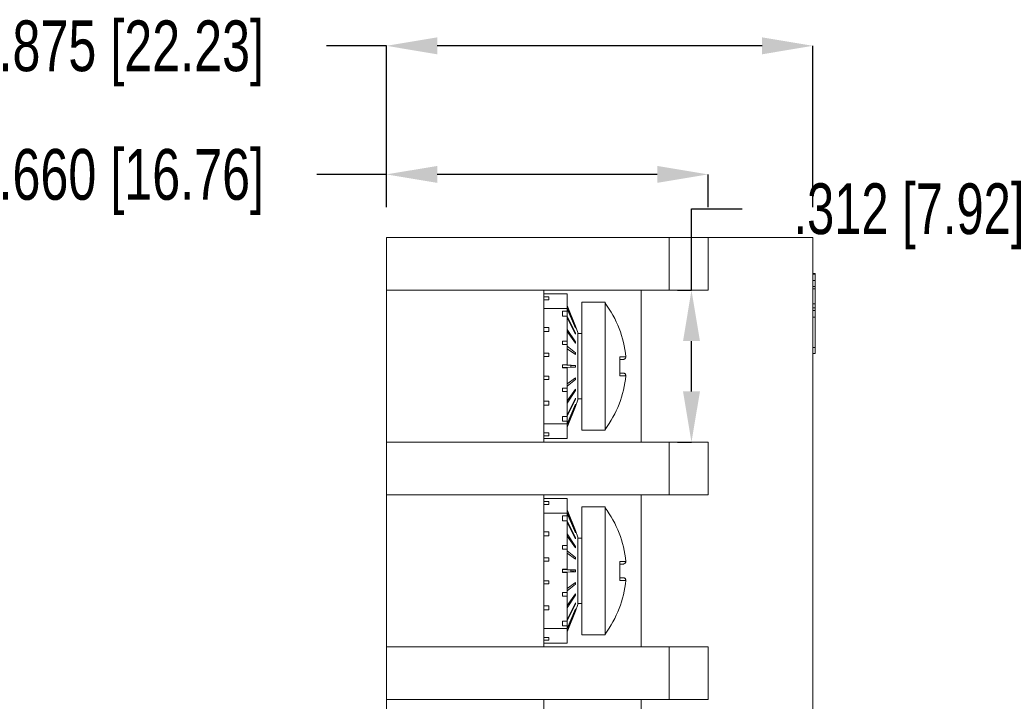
# Model space of a CAD drawing. Header units: inches. Extents: x 0.09 to 9.04, y 0 to 5.41.
# Tile 12 of 19: x 2.96 to 4.98, y 4.01 to 5.41. Entities that reach past the tile are written whole.
import ezdxf

# ---------------------------------------------------------------- set-up
doc = ezdxf.new("R2010")
doc.units = ezdxf.units.IN
doc.header["$MEASUREMENT"] = 0
doc.header["$PDSIZE"] = -1
doc.styles.add('SLDTEXTSTYLE0', font='TXT', dxfattribs={"width": 0.75})
doc.dimstyles.new('SLDDIMSTYLE0', dxfattribs={"dimtxt": 0.104167, "dimasz": 0.104167, "dimexe": 0, "dimexo": 0.0625, "dimgap": 0.026042, "dimtad": 0, "dimtih": 1, "dimtoh": 1, "dimdec": 3, "dimrnd": 1e-09, "dimzin": 12, "dimdsep": 46, "dimtxsty": 'SLDTEXTSTYLE0', "dimsah": 1, "dimcen": 0.09, "dimadec": 0, "dimazin": 3, "dimtfac": 1, "dimtdec": 3, "dimtofl": 0, "dimtmove": 0, "dimatfit": 3, "dimfxl": 1, "dimfrac": 2, "dimtolj": 1, "dimtzin": 12, "dimarcsym": 0})
doc.dimstyles.new('SLDDIMSTYLE2', dxfattribs={"dimtxt": 0.104167, "dimasz": 0.104167, "dimexe": 0, "dimexo": 0.0625, "dimgap": 0.026042, "dimtad": 0, "dimtih": 1, "dimtoh": 1, "dimdec": 3, "dimrnd": 1e-09, "dimzin": 4, "dimdsep": 46, "dimtxsty": 'SLDTEXTSTYLE0', "dimsah": 1, "dimcen": 0.09, "dimadec": 0, "dimazin": 1, "dimtfac": 1, "dimtdec": 3, "dimtofl": 0, "dimtmove": 0, "dimatfit": 3, "dimfxl": 1, "dimfrac": 2, "dimtolj": 1, "dimtzin": 12, "dimarcsym": 0})

# ---------------------------------------------------------------- blocks, each defined once
blk = doc.blocks.new('*D13')
at = {"color": 0, "linetype": 'Continuous', "lineweight": -2}
for p, q in [((3.7166, 5.0907), (3.5738, 5.0907)), ((3.7166, 5.0234), (3.7166, 5.0907)), ((4.2724, 5.0907), (3.8208, 5.0907)), ((4.3766, 5.0234), (4.3766, 5.0907))]:
    blk.add_line(p, q, dxfattribs=at)
at = {"color": 0, "linetype": 'Continuous'}
for points in [[(3.8208, 5.108), (3.8208, 5.0733), (3.7166, 5.0907)], [(4.2724, 5.108), (4.2724, 5.0733), (4.3766, 5.0907)]]:
    blk.add_solid(points, dxfattribs=at)
at = {"layer": 'Defpoints', "color": 0, "linetype": 'Continuous'}
for p in [(4.3766, 5.0907), (3.7166, 4.9609), (4.3766, 4.9609)]:
    blk.add_point(p, dxfattribs=at)
at = {"color": 0, "linetype": 'Continuous', "lineweight": 0, "insert": (3.1897, 5.1428), "char_height": 0.104167, "attachment_point": 2, "style": 'SLDTEXTSTYLE0'}
blk.add_mtext('\\A1;.660 [16.76]', dxfattribs=at)
blk = doc.blocks.new('*D14')
at = {"color": 0, "linetype": 'Continuous', "lineweight": -2}
for p, q in [((3.7166, 5.3546), (3.5934, 5.3546)), ((3.7166, 5.0234), (3.7166, 5.3546)), ((4.4874, 5.3546), (3.8208, 5.3546)), ((4.5916, 5.0234), (4.5916, 5.3546))]:
    blk.add_line(p, q, dxfattribs=at)
at = {"color": 0, "linetype": 'Continuous'}
for points in [[(3.8208, 5.372), (3.8208, 5.3372), (3.7166, 5.3546)], [(4.4874, 5.372), (4.4874, 5.3372), (4.5916, 5.3546)]]:
    blk.add_solid(points, dxfattribs=at)
at = {"layer": 'Defpoints', "color": 0, "linetype": 'Continuous'}
for p in [(3.7166, 5.3546), (3.7166, 4.9609), (4.5916, 4.9609)]:
    blk.add_point(p, dxfattribs=at)
at = {"color": 0, "linetype": 'Continuous', "lineweight": 0, "insert": (3.1897, 5.4067), "char_height": 0.104167, "attachment_point": 2, "style": 'SLDTEXTSTYLE0'}
blk.add_mtext('\\A1;.875 [22.23]', dxfattribs=at)
blk = doc.blocks.new('*D15')
at = {"color": 0, "linetype": 'Continuous', "lineweight": -2}
for p, q in [((4.3425, 4.8529), (4.3425, 5.0202)), ((4.3425, 5.0202), (4.4467, 5.0202)), ((4.3141, 4.8529), (4.3425, 4.8529)), ((4.3425, 4.6451), (4.3425, 4.7487)), ((4.3141, 4.5409), (4.3425, 4.5409))]:
    blk.add_line(p, q, dxfattribs=at)
at = {"color": 0, "linetype": 'Continuous'}
for points in [[(4.3252, 4.7487), (4.3599, 4.7487), (4.3425, 4.8529)], [(4.3252, 4.6451), (4.3599, 4.6451), (4.3425, 4.5409)]]:
    blk.add_solid(points, dxfattribs=at)
at = {"layer": 'Defpoints', "color": 0, "linetype": 'Continuous'}
for p in [(4.3766, 4.8529), (4.3425, 4.5409), (4.3766, 4.5409)]:
    blk.add_point(p, dxfattribs=at)
at = {"color": 0, "linetype": 'Continuous', "lineweight": 0, "insert": (4.7983, 5.0723), "char_height": 0.104167, "attachment_point": 2, "style": 'SLDTEXTSTYLE0'}
blk.add_mtext('\\A1;.312 [7.92]', dxfattribs=at)

msp = doc.modelspace()

# ---------------------------------------------------------------- linework, layer by layer
at = {"color": 7, "linetype": 'Continuous', "lineweight": 15}
for p, q in [((3.7166, 4.8529), (3.7166, 4.9609)), ((4.2966, 4.9609), (3.7166, 4.9609)), ((4.2966, 4.8529), (4.2966, 4.9609)), ((4.2966, 4.9609), (4.3766, 4.9609)), ((4.3766, 4.9609), (4.3766, 4.8529)), ((4.5916, 4.9609), (4.3766, 4.9609)), ((4.5916, 2.3329), (4.5916, 4.9609)), ((4.5966, 4.887), (4.5916, 4.887)), ((4.5966, 4.8862), (4.5916, 4.8862)), ((4.5966, 4.8726), (4.5916, 4.8726)), ((4.5966, 4.887), (4.5966, 4.8862)), ((4.5966, 4.8862), (4.5966, 4.8726)), ((4.5966, 4.8726), (4.5966, 4.8606)), ((3.7166, 4.8529), (4.2966, 4.8529)), ((3.7166, 4.5409), (3.7166, 4.8529)), ((4.0396, 4.5409), (4.0396, 4.8529)), ((4.2396, 4.5409), (4.2396, 4.8529)), ((4.3766, 4.8529), (4.2966, 4.8529)), ((4.5966, 4.8606), (4.5916, 4.8606)), ((4.5966, 4.8559), (4.5916, 4.8559)), ((4.5966, 4.8606), (4.5966, 4.8559)), ((4.5966, 4.8559), (4.5966, 4.8248)), ((4.0396, 4.8454), (4.0876, 4.8454)), ((4.0496, 4.8394), (4.0396, 4.8394)), ((4.0396, 4.8333), (4.0496, 4.8333)), ((4.0496, 4.8333), (4.0496, 4.8394)), ((4.0876, 4.8454), (4.0876, 4.8154)), ((4.1651, 4.8284), (4.1176, 4.8284)), ((4.1176, 4.8284), (4.1176, 4.5654)), ((4.1651, 4.8284), (4.1651, 4.8266)), ((4.0876, 4.8154), (4.0396, 4.8154)), ((4.0876, 4.8098), (4.0776, 4.8098)), ((4.0776, 4.7999), (4.0776, 4.8098)), ((4.0876, 4.8219), (4.1043, 4.7795)), ((4.0876, 4.8166), (4.1043, 4.776)), ((4.0876, 4.8154), (4.0876, 4.8098)), ((4.0876, 4.8149), (4.1043, 4.7749)), ((4.0876, 4.8098), (4.0876, 4.7999)), ((4.1651, 4.8266), (4.1651, 4.5672)), ((4.5966, 4.8248), (4.5916, 4.8248)), ((4.5966, 4.8169), (4.5916, 4.8169)), ((4.5966, 4.8112), (4.5916, 4.8112)), ((4.5966, 4.8248), (4.5966, 4.8169)), ((4.5966, 4.8169), (4.5966, 4.8112)), ((4.5966, 4.8112), (4.5966, 4.7976)), ((4.0876, 4.7999), (4.0776, 4.7999)), ((4.0876, 4.7999), (4.0876, 4.7487)), ((4.0876, 4.7996), (4.1043, 4.7648)), ((4.0876, 4.7964), (4.1043, 4.7626)), ((4.5966, 4.7976), (4.5916, 4.7976)), ((4.5966, 4.7976), (4.5966, 4.7356)), ((4.0496, 4.7767), (4.0396, 4.7767)), ((4.0496, 4.7685), (4.0396, 4.7685)), ((4.0496, 4.7767), (4.0496, 4.7685)), ((4.0876, 4.7726), (4.1043, 4.7469)), ((4.0876, 4.7681), (4.1043, 4.744)), ((4.1096, 4.7659), (4.1043, 4.7795)), ((4.1043, 4.7795), (4.1043, 4.7795)), ((4.1043, 4.7749), (4.1043, 4.776)), ((4.0876, 4.7487), (4.0776, 4.7487)), ((4.0776, 4.7416), (4.0776, 4.7487)), ((4.0876, 4.7487), (4.0876, 4.7416)), ((4.1043, 4.7626), (4.1043, 4.7648)), ((4.1176, 4.764), (4.1096, 4.764)), ((4.0876, 4.7416), (4.0776, 4.7416)), ((4.0876, 4.7416), (4.0876, 4.7001)), ((4.0876, 4.7381), (4.1043, 4.7241)), ((4.0876, 4.7329), (4.1043, 4.7207)), ((4.1043, 4.744), (4.1043, 4.7469)), ((4.5966, 4.7356), (4.5916, 4.7356)), ((4.5966, 4.7356), (4.5966, 4.7229)), ((4.0496, 4.7237), (4.0396, 4.7237)), ((4.0496, 4.7171), (4.0396, 4.7171)), ((4.0496, 4.7237), (4.0496, 4.7171)), ((4.1043, 4.7207), (4.1043, 4.7241)), ((4.1952, 4.7163), (4.2076, 4.7163)), ((4.2026, 4.7109), (4.1966, 4.7109)), ((4.5916, 4.7229), (4.5966, 4.7229)), ((4.0876, 4.7001), (4.0776, 4.7001)), ((4.0776, 4.6936), (4.0776, 4.7001)), ((4.0949, 4.6986), (4.0776, 4.6996)), ((4.0949, 4.6952), (4.0776, 4.6942)), ((4.0876, 4.6936), (4.0776, 4.6936)), ((4.0876, 4.7001), (4.0876, 4.6996)), ((4.0876, 4.6996), (4.1043, 4.6987)), ((4.0876, 4.6942), (4.1043, 4.6951)), ((4.0876, 4.6936), (4.0876, 4.6942)), ((4.0876, 4.6936), (4.0876, 4.6522)), ((4.0949, 4.6952), (4.0949, 4.6986)), ((4.1043, 4.6951), (4.1043, 4.6987)), ((4.0496, 4.6767), (4.0396, 4.6767)), ((4.0496, 4.67), (4.0396, 4.67)), ((4.0496, 4.6767), (4.0496, 4.67)), ((4.0876, 4.6609), (4.1043, 4.6731)), ((4.0876, 4.6557), (4.1043, 4.6697)), ((4.1043, 4.6697), (4.1043, 4.6731)), ((4.2076, 4.6774), (4.1952, 4.6774)), ((4.1967, 4.6829), (4.2026, 4.6829)), ((4.0876, 4.6522), (4.0776, 4.6522)), ((4.0776, 4.645), (4.0776, 4.6522)), ((4.0876, 4.645), (4.0876, 4.6522)), ((4.0876, 4.6256), (4.1043, 4.6498)), ((4.0876, 4.6212), (4.1043, 4.6469)), ((4.1043, 4.6469), (4.1043, 4.6498)), ((4.0876, 4.645), (4.0776, 4.645)), ((4.0876, 4.645), (4.0876, 4.5939)), ((4.0876, 4.5974), (4.1043, 4.6311)), ((4.0876, 4.5942), (4.1043, 4.629)), ((4.1043, 4.629), (4.1043, 4.6311)), ((4.1043, 4.6143), (4.1096, 4.6279)), ((4.1096, 4.6298), (4.1176, 4.6298)), ((4.0496, 4.6253), (4.0396, 4.6253)), ((4.0496, 4.6171), (4.0396, 4.6171)), ((4.0496, 4.6253), (4.0496, 4.6171)), ((4.0876, 4.5789), (4.1043, 4.6189)), ((4.0876, 4.5772), (4.1043, 4.6178)), ((4.0876, 4.5719), (4.1043, 4.6143)), ((4.1043, 4.6178), (4.1043, 4.6189)), ((4.1043, 4.6143), (4.1043, 4.6143)), ((4.0876, 4.5939), (4.0776, 4.5939)), ((4.0776, 4.584), (4.0776, 4.5939)), ((4.0876, 4.584), (4.0876, 4.5939)), ((4.0396, 4.5784), (4.0876, 4.5784)), ((4.0876, 4.584), (4.0776, 4.584)), ((4.0876, 4.584), (4.0876, 4.5784)), ((4.0876, 4.5784), (4.0876, 4.5484)), ((4.1651, 4.5672), (4.1651, 4.5654)), ((4.0496, 4.5604), (4.0396, 4.5604)), ((4.0396, 4.5544), (4.0496, 4.5544)), ((4.0876, 4.5484), (4.0396, 4.5484)), ((4.0496, 4.5544), (4.0496, 4.5604)), ((4.1176, 4.5654), (4.1651, 4.5654)), ((3.7166, 4.4329), (3.7166, 4.5409)), ((3.7166, 4.5409), (4.2966, 4.5409)), ((4.2966, 4.4329), (4.2966, 4.5409)), ((4.2966, 4.5409), (4.3766, 4.5409)), ((4.3766, 4.5409), (4.3766, 4.4329)), ((3.7166, 4.4329), (4.2966, 4.4329)), ((3.7166, 4.1209), (3.7166, 4.4329)), ((4.0396, 4.1209), (4.0396, 4.4329)), ((4.0396, 4.4254), (4.0876, 4.4254)), ((4.0876, 4.4254), (4.0876, 4.3954)), ((4.2396, 4.1209), (4.2396, 4.4329)), ((4.3766, 4.4329), (4.2966, 4.4329)), ((4.0496, 4.4194), (4.0396, 4.4194)), ((4.0396, 4.4133), (4.0496, 4.4133)), ((4.0496, 4.4133), (4.0496, 4.4194)), ((4.1651, 4.4084), (4.1176, 4.4084)), ((4.1176, 4.4084), (4.1176, 4.1454)), ((4.1651, 4.4084), (4.1651, 4.4066)), ((4.1651, 4.4066), (4.1651, 4.1472)), ((4.0876, 4.3954), (4.0396, 4.3954)), ((4.0876, 4.3898), (4.0776, 4.3898)), ((4.0776, 4.3799), (4.0776, 4.3898)), ((4.0876, 4.4019), (4.1043, 4.3595)), ((4.0876, 4.3966), (4.1043, 4.356)), ((4.0876, 4.3954), (4.0876, 4.3898)), ((4.0876, 4.3949), (4.1043, 4.3549)), ((4.0876, 4.3898), (4.0876, 4.3799)), ((4.0876, 4.3799), (4.0776, 4.3799)), ((4.0876, 4.3799), (4.0876, 4.3287)), ((4.0876, 4.3796), (4.1043, 4.3448)), ((4.0876, 4.3764), (4.1043, 4.3426)), ((4.0496, 4.3567), (4.0396, 4.3567)), ((4.0496, 4.3485), (4.0396, 4.3485)), ((4.0496, 4.3567), (4.0496, 4.3485)), ((4.0876, 4.3526), (4.1043, 4.3269)), ((4.0876, 4.3481), (4.1043, 4.324)), ((4.1096, 4.3459), (4.1043, 4.3595)), ((4.1043, 4.3595), (4.1043, 4.3595)), ((4.1043, 4.3549), (4.1043, 4.356)), ((4.1043, 4.3426), (4.1043, 4.3448)), ((4.1176, 4.344), (4.1096, 4.344)), ((4.0876, 4.3287), (4.0776, 4.3287)), ((4.0776, 4.3216), (4.0776, 4.3287)), ((4.0876, 4.3287), (4.0876, 4.3216)), ((4.1043, 4.324), (4.1043, 4.3269)), ((4.0496, 4.3037), (4.0396, 4.3037)), ((4.0496, 4.3037), (4.0496, 4.2971)), ((4.0876, 4.3216), (4.0776, 4.3216)), ((4.0876, 4.3216), (4.0876, 4.2801)), ((4.0876, 4.3181), (4.1043, 4.3041)), ((4.0876, 4.3129), (4.1043, 4.3007)), ((4.1043, 4.3007), (4.1043, 4.3041)), ((4.0496, 4.2971), (4.0396, 4.2971)), ((4.1952, 4.2963), (4.2076, 4.2963)), ((4.2026, 4.2909), (4.1966, 4.2909)), ((4.0876, 4.2801), (4.0776, 4.2801)), ((4.0776, 4.2736), (4.0776, 4.2801)), ((4.0949, 4.2786), (4.0776, 4.2796)), ((4.0949, 4.2752), (4.0776, 4.2742)), ((4.0876, 4.2736), (4.0776, 4.2736)), ((4.0876, 4.2801), (4.0876, 4.2796)), ((4.0876, 4.2796), (4.1043, 4.2787)), ((4.0876, 4.2742), (4.1043, 4.2751)), ((4.0876, 4.2736), (4.0876, 4.2742)), ((4.0876, 4.2736), (4.0876, 4.2322)), ((4.0949, 4.2752), (4.0949, 4.2786)), ((4.1043, 4.2751), (4.1043, 4.2787)), ((4.1967, 4.2629), (4.2026, 4.2629)), ((4.0496, 4.2567), (4.0396, 4.2567)), ((4.0496, 4.25), (4.0396, 4.25)), ((4.0496, 4.2567), (4.0496, 4.25)), ((4.0876, 4.2409), (4.1043, 4.2531)), ((4.0876, 4.2357), (4.1043, 4.2497)), ((4.1043, 4.2497), (4.1043, 4.2531)), ((4.2076, 4.2574), (4.1952, 4.2574)), ((4.0876, 4.2322), (4.0776, 4.2322)), ((4.0776, 4.225), (4.0776, 4.2322)), ((4.0876, 4.225), (4.0776, 4.225)), ((4.0876, 4.225), (4.0876, 4.2322)), ((4.0876, 4.2056), (4.1043, 4.2298)), ((4.0876, 4.2012), (4.1043, 4.2269)), ((4.0876, 4.225), (4.0876, 4.1739)), ((4.1043, 4.2269), (4.1043, 4.2298)), ((4.0496, 4.2053), (4.0396, 4.2053)), ((4.0496, 4.2053), (4.0496, 4.1971)), ((4.0876, 4.1774), (4.1043, 4.2111)), ((4.0876, 4.1742), (4.1043, 4.209)), ((4.1043, 4.209), (4.1043, 4.2111)), ((4.1043, 4.1943), (4.1096, 4.2079)), ((4.1096, 4.2098), (4.1176, 4.2098)), ((4.0496, 4.1971), (4.0396, 4.1971)), ((4.0876, 4.1589), (4.1043, 4.1989)), ((4.0876, 4.1572), (4.1043, 4.1978)), ((4.0876, 4.1519), (4.1043, 4.1943)), ((4.1043, 4.1978), (4.1043, 4.1989)), ((4.1043, 4.1943), (4.1043, 4.1943)), ((4.0876, 4.1739), (4.0776, 4.1739)), ((4.0776, 4.164), (4.0776, 4.1739)), ((4.0876, 4.164), (4.0776, 4.164)), ((4.0876, 4.164), (4.0876, 4.1739)), ((4.0876, 4.164), (4.0876, 4.1584)), ((4.0396, 4.1584), (4.0876, 4.1584)), ((4.0876, 4.1584), (4.0876, 4.1284)), ((4.1176, 4.1454), (4.1651, 4.1454)), ((4.1651, 4.1472), (4.1651, 4.1454)), ((4.0496, 4.1404), (4.0396, 4.1404)), ((4.0396, 4.1344), (4.0496, 4.1344)), ((4.0876, 4.1284), (4.0396, 4.1284)), ((4.0496, 4.1344), (4.0496, 4.1404)), ((3.7166, 4.0129), (3.7166, 4.1209)), ((3.7166, 4.1209), (4.2966, 4.1209)), ((4.2966, 4.0129), (4.2966, 4.1209)), ((4.2966, 4.1209), (4.3766, 4.1209)), ((4.3766, 4.1209), (4.3766, 4.0129)), ((3.7166, 4.0129), (4.2966, 4.0129)), ((3.7166, 3.7009), (3.7166, 4.0129)), ((4.0396, 3.7009), (4.0396, 4.0129)), ((4.2396, 3.7009), (4.2396, 4.0129)), ((4.3766, 4.0129), (4.2966, 4.0129))]:
    msp.add_line(p, q, dxfattribs=at)
at = {"color": 7, "linetype": 'Continuous', "lineweight": 15, "flags": 128}
for points in [[(4.1043, 4.7447), (4.1042, 4.7446), (4.104, 4.7443)], [(4.1043, 4.6491), (4.1042, 4.6492), (4.104, 4.6494)], [(4.1043, 4.3247), (4.1042, 4.3246), (4.104, 4.3243)], [(4.1043, 4.2291), (4.1042, 4.2292), (4.104, 4.2294)]]:
    msp.add_lwpolyline(points, dxfattribs=at)
at = {"color": 7, "linetype": 'Continuous', "lineweight": 15}
for centre, radius, start, end in [((3.9931, 4.6969), 0.2154, 5.1793, 37.0093), ((4.1017, 4.7265), 0.00437, 277.8783, 305.8413), ((4.0996, 4.8327), 0.1342, 268.0122, 271.9878), ((4.0996, 4.5611), 0.1342, 88.0122, 91.9878), ((4.1017, 4.6673), 0.00437, 54.1587, 82.1217), ((3.9931, 4.6969), 0.2154, 322.9907, 354.8207), ((3.9931, 4.2769), 0.2154, 5.1793, 37.0093), ((4.1017, 4.3065), 0.00437, 277.8783, 305.8413), ((4.0996, 4.4127), 0.1342, 268.0122, 271.9878), ((4.0996, 4.1411), 0.1342, 88.0122, 91.9878), ((4.1017, 4.2473), 0.00437, 54.1587, 82.1217), ((3.9931, 4.2769), 0.2154, 322.9907, 354.8207)]:
    msp.add_arc(centre, radius, start, end, dxfattribs=at)
for points in [[(4.1096, 4.7659), (4.1096, 4.7656), (4.1096, 4.7651), (4.1096, 4.761), (4.1096, 4.7546), (4.1096, 4.746), (4.1096, 4.7355), (4.1096, 4.7235), (4.1096, 4.7104), (4.1096, 4.6969), (4.1096, 4.6833), (4.1096, 4.6703), (4.1096, 4.6583), (4.1096, 4.6478), (4.1096, 4.6391), (4.1096, 4.6328), (4.1096, 4.6287), (4.1096, 4.6281), (4.1096, 4.6279)], [(4.1096, 4.3459), (4.1096, 4.3456), (4.1096, 4.3451), (4.1096, 4.341), (4.1096, 4.3346), (4.1096, 4.326), (4.1096, 4.3155), (4.1096, 4.3035), (4.1096, 4.2904), (4.1096, 4.2769), (4.1096, 4.2633), (4.1096, 4.2503), (4.1096, 4.2383), (4.1096, 4.2278), (4.1096, 4.2191), (4.1096, 4.2128), (4.1096, 4.2087), (4.1096, 4.2081), (4.1096, 4.2079)]]:
    msp.add_open_spline(points, degree=3, dxfattribs=at)
for points, knots in [([(4.1952, 4.6774), (4.1953, 4.6786), (4.1954, 4.6824), (4.1954, 4.6889), (4.1955, 4.6968), (4.1955, 4.7046), (4.1954, 4.7111), (4.1953, 4.715), (4.1952, 4.7163)], [0, 0, 0, 0, 0.087691, 0.294627, 0.502849, 0.697827, 0.892806, 1, 1, 1, 1]), ([(4.1956, 4.7145), (4.1956, 4.7146), (4.1957, 4.7151), (4.1955, 4.7158), (4.1953, 4.7163), (4.1952, 4.7163)], [0, 0, 0, 0, 0.140496, 0.96354, 1, 1, 1, 1]), ([(4.1955, 4.6793), (4.1956, 4.6825), (4.1958, 4.6902), (4.1958, 4.7021), (4.1957, 4.7106), (4.1956, 4.7145)], [0, 0, 0, 0, 0.273253, 0.663209, 1, 1, 1, 1]), ([(4.2076, 4.7163), (4.2076, 4.7163), (4.2077, 4.7157), (4.2076, 4.7146), (4.2069, 4.7132), (4.206, 4.7121), (4.2047, 4.7113), (4.2035, 4.7109), (4.2028, 4.7109), (4.2026, 4.7109)], [0, 0, 0, 0, 0.010154, 0.211834, 0.41335, 0.538122, 0.741954, 0.945759, 1, 1, 1, 1]), ([(4.1956, 4.6793), (4.1956, 4.6792), (4.1957, 4.6787), (4.1955, 4.678), (4.1953, 4.6775), (4.1952, 4.6774)], [0, 0, 0, 0, 0.151271, 0.963997, 1, 1, 1, 1]), ([(4.2026, 4.6829), (4.2029, 4.6829), (4.2038, 4.6828), (4.2052, 4.6823), (4.2065, 4.6812), (4.2073, 4.6799), (4.2076, 4.6786), (4.2076, 4.6779), (4.2076, 4.6774)], [0, 0, 0, 0, 0.11094, 0.315527, 0.519707, 0.722969, 0.849821, 1, 1, 1, 1]), ([(4.1952, 4.2574), (4.1953, 4.2586), (4.1954, 4.2624), (4.1954, 4.2689), (4.1955, 4.2768), (4.1955, 4.2846), (4.1954, 4.2911), (4.1953, 4.295), (4.1952, 4.2963)], [0, 0, 0, 0, 0.087691, 0.294627, 0.502849, 0.697827, 0.892806, 1, 1, 1, 1]), ([(4.1956, 4.2945), (4.1956, 4.2946), (4.1957, 4.2951), (4.1955, 4.2958), (4.1953, 4.2963), (4.1952, 4.2963)], [0, 0, 0, 0, 0.140496, 0.96354, 1, 1, 1, 1]), ([(4.1955, 4.2593), (4.1956, 4.2625), (4.1958, 4.2702), (4.1958, 4.2821), (4.1957, 4.2906), (4.1956, 4.2945)], [0, 0, 0, 0, 0.273253, 0.663209, 1, 1, 1, 1]), ([(4.2076, 4.2963), (4.2076, 4.2963), (4.2077, 4.2957), (4.2076, 4.2946), (4.2069, 4.2932), (4.206, 4.2921), (4.2047, 4.2913), (4.2035, 4.2909), (4.2028, 4.2909), (4.2026, 4.2909)], [0, 0, 0, 0, 0.010154, 0.211834, 0.41335, 0.538122, 0.741954, 0.945759, 1, 1, 1, 1]), ([(4.2026, 4.2629), (4.2029, 4.2629), (4.2038, 4.2628), (4.2052, 4.2623), (4.2065, 4.2612), (4.2073, 4.2599), (4.2076, 4.2586), (4.2076, 4.2579), (4.2076, 4.2574)], [0, 0, 0, 0, 0.11094, 0.315527, 0.519707, 0.722969, 0.849821, 1, 1, 1, 1]), ([(4.1956, 4.2593), (4.1956, 4.2592), (4.1957, 4.2587), (4.1955, 4.258), (4.1953, 4.2575), (4.1952, 4.2574)], [0, 0, 0, 0, 0.151271, 0.963997, 1, 1, 1, 1])]:
    msp.add_open_spline(points, degree=3, knots=knots, dxfattribs=at)

# ---------------------------------------------------------------- dimensions: what is measured, and where the dimension line sits
at = {"color": 7, "linetype": 'Continuous', "lineweight": 0}
for base, p1, p2, dimstyle, picture, middle in [((3.7166, 5.3546), (4.5916, 4.9609), (3.7166, 4.9609), 'SLDDIMSTYLE0', '*D14', (3.1897, 5.3546)), ((4.3766, 5.0907), (3.7166, 4.9609), (4.3766, 4.9609), 'SLDDIMSTYLE2', '*D13', (3.1897, 5.0907))]:
    dim = msp.add_linear_dim(base=base, p1=p1, p2=p2, dimstyle=dimstyle, dxfattribs=at)
    dim.commit()
    dim.dimension.update_dxf_attribs({"geometry": picture, "text_midpoint": middle, "dimtype": 160})
dim = msp.add_linear_dim(base=(4.3425, 4.5409), p1=(4.3766, 4.8529), p2=(4.3766, 4.5409), angle=90, dimstyle='SLDDIMSTYLE0', dxfattribs=at)
dim.commit()
dim.dimension.update_dxf_attribs({"geometry": '*D15', "text_midpoint": (4.7983, 5.0202), "dimtype": 160})

doc.saveas('drawing.dxf')
